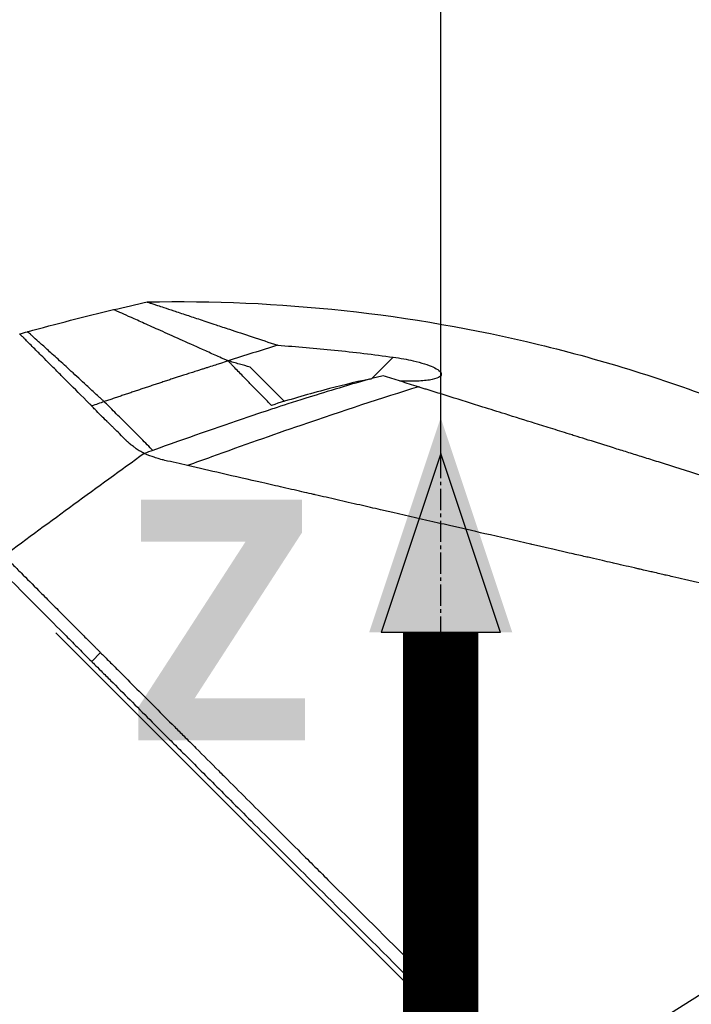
# Model space of a CAD drawing. Header units: millimetres. Extents: x 0 to 4378, y 0 to 2376.
# Tile 181 of 256: x 1612 to 1665, y 784 to 862. Entities that reach past the tile are written whole.
import ezdxf

# ---------------------------------------------------------------- set-up
doc = ezdxf.new("R2010")
doc.units = ezdxf.units.MM
doc.header["$LTSCALE"] = 0.2
doc.linetypes.add('CENTER2', pattern=[1.125, 0.75, -0.125, 0.125, -0.125])
doc.layers.add('02_Center Line', color=1, linetype='CENTER2')
doc.layers.add('12_Before Rev.Num.', color=5, linetype='Continuous')
doc.styles.add('Rainbow-5.0 Style', font='malgunsl.ttf')
doc.dimstyles.new('Rainbow-5.0 Style', dxfattribs={"dimtxt": 4, "dimasz": 2.5, "dimexe": 1, "dimexo": 1, "dimgap": 1, "dimtad": 1, "dimdsep": 46, "dimtxsty": 'Rainbow-5.0 Style', "dimcen": 0, "dimclrd": 251, "dimclre": 251, "dimclrt": 7, "dimazin": 3, "dimtp": 0.1, "dimtm": 0.1, "dimtfac": 0.61, "dimtmove": 0, "dimatfit": 3, "dimfxl": 1, "dimlwd": -1, "dimlwe": -1, "dimarcsym": 1})

# ---------------------------------------------------------------- blocks, each defined once
blk = doc.blocks.new('A$C87452269')
for p, q in [((-5.49, 231.305), (-3.784, 233.011)), ((-12.456, 229.49), (-15.178, 232.212)), ((-12.232, 229.266), (-12.232, 229.266)), ((-30.658, 211.045), (32.788, 147.599)), ((-27.809, 208.764), (-27.102, 209.471))]:
    blk.add_line(p, q)
blk.add_arc((90.27, -111.258), 360.277, 108.96383, 109.1311)
blk.add_ellipse((5.215, 177.519), major_axis=(-154.081, -51.342), ratio=0.336418, start_param=4.783304, end_param=4.787811)
for points in [[(-26.064, 236.797), (-25.173, 237.007), (-24.281, 237.211), (-23.387, 237.408)], [(-32.916, 235.038), (-30.644, 235.668), (-28.359, 236.255), (-26.064, 236.797)], [(-33.545, 234.862), (-33.335, 234.921), (-33.126, 234.979), (-32.916, 235.038)], [(-28.91, 230.226), (-28.911, 230.227), (-28.912, 230.228), (-28.914, 230.228)], [(-23.619, 225.338), (-27.374, 222.628), (-31.095, 219.909), (-34.781, 217.18)]]:
    blk.add_open_spline(points, degree=3)
for points, knots in [([(-23.387, 237.408), (-12.937, 237.634), (-2.371, 236.489), (12.952, 232.777), (18.045, 231.183), (23.001, 229.266)], [0, 0, 0, 0, 3.135776, 3.135776, 4.729873, 4.729873, 4.729873, 4.729873]), ([(-23.387, 237.408), (-23.387, 237.408), (-23.387, 237.408), (-23.386, 237.408), (-23.38, 237.406), (-23.359, 237.399), (-23.345, 237.394), (-23.283, 237.374), (-23.218, 237.352), (-23.058, 237.299), (-22.963, 237.267), (-22.763, 237.201), (-22.663, 237.168), (-22.405, 237.082), (-22.239, 237.027), (-21.82, 236.888), (-21.557, 236.801), (-21.117, 236.655), (-20.961, 236.603), (-20.616, 236.489), (-20.427, 236.426), (-19.9, 236.252), (-19.545, 236.134), (-18.771, 235.877), (-18.349, 235.737), (-17.558, 235.475), (-17.199, 235.356), (-16.254, 235.042), (-15.65, 234.842), (-14.37, 234.417), (-13.694, 234.193), (-12.988, 233.959)], [2.994008, 2.994008, 2.994008, 2.994008, 2.998917, 2.998917, 3.102407, 3.102407, 3.193729, 3.193729, 3.404829, 3.404829, 3.606578, 3.606578, 3.771982, 3.771982, 3.995205, 3.995205, 4.278205, 4.278205, 4.423595, 4.423595, 4.583388, 4.583388, 4.852579, 4.852579, 5.133194, 5.133194, 5.349319, 5.349319, 5.678864, 5.678864, 6.012538, 6.012538, 6.012538, 6.012538]), ([(-16.923, 232.703), (-16.968, 232.723), (-17.013, 232.743), (-17.058, 232.763), (-17.103, 232.783), (-17.147, 232.803), (-17.192, 232.823), (-17.281, 232.862), (-17.369, 232.902), (-17.456, 232.941), (-17.632, 233.02), (-17.805, 233.097), (-17.975, 233.173), (-18.316, 233.326), (-18.647, 233.474), (-18.968, 233.618), (-19.609, 233.906), (-20.211, 234.176), (-20.771, 234.427), (-21.331, 234.679), (-21.85, 234.911), (-22.325, 235.125), (-22.8, 235.338), (-23.232, 235.532), (-23.62, 235.706), (-24.008, 235.88), (-24.35, 236.033), (-24.649, 236.167), (-24.947, 236.3), (-25.2, 236.413), (-25.407, 236.506), (-25.511, 236.552), (-25.603, 236.593), (-25.684, 236.628), (-25.764, 236.664), (-25.833, 236.694), (-25.889, 236.719), (-25.945, 236.744), (-25.989, 236.763), (-26.018, 236.776), (-26.033, 236.783), (-26.045, 236.788), (-26.052, 236.791), (-26.06, 236.795), (-26.064, 236.797), (-26.064, 236.797), (-26.064, 236.797), (-26.064, 236.797), (-26.064, 236.797)], [0, 0, 0, 0, 0.003914, 0.003914, 0.003914, 0.0078279, 0.0078279, 0.0078279, 0.0156558, 0.0156558, 0.0156558, 0.0313116, 0.0313116, 0.0313116, 0.0626233, 0.0626233, 0.0626233, 0.1252466, 0.1252466, 0.1252466, 0.1878699, 0.1878699, 0.1878699, 0.2504932, 0.2504932, 0.2504932, 0.3131165, 0.3131165, 0.3131165, 0.3757398, 0.3757398, 0.3757398, 0.4070514, 0.4070514, 0.4070514, 0.4383631, 0.4383631, 0.4383631, 0.4696747, 0.4696747, 0.4696747, 0.4853679, 0.4853679, 0.4853679, 0.5009864, 0.5009864, 0.5009864, 0.5015367, 0.5015367, 0.5015367, 0.5015367]), ([(-27.804, 229.121), (-27.831, 229.148), (-27.858, 229.175), (-27.885, 229.202), (-27.924, 229.24), (-27.962, 229.279), (-28, 229.316), (-28.607, 229.922), (-29.168, 230.482), (-29.68, 230.995), (-29.896, 231.211), (-30.104, 231.419), (-30.302, 231.618), (-30.434, 231.751), (-30.558, 231.874), (-30.673, 231.99), (-30.816, 232.134), (-30.947, 232.265), (-31.066, 232.384), (-31.595, 232.915), (-31.908, 233.229), (-32.102, 233.423), (-32.117, 233.438), (-32.132, 233.453), (-32.147, 233.468), (-32.411, 233.733), (-32.685, 234.006), (-32.922, 234.243), (-33.017, 234.337), (-33.106, 234.426), (-33.186, 234.505), (-33.188, 234.508), (-33.191, 234.511), (-33.194, 234.513), (-33.279, 234.598), (-33.341, 234.66), (-33.388, 234.707), (-33.488, 234.806), (-33.521, 234.838), (-33.535, 234.852), (-33.543, 234.861), (-33.545, 234.862), (-33.545, 234.862), (-33.545, 234.862), (-33.545, 234.862), (-33.545, 234.862)], [0.0000006, 0.0000006, 0.0000006, 0.0000006, 0.00361, 0.00361, 0.00361, 0.0087215, 0.0087215, 0.0087215, 0.0904855, 0.0904855, 0.0904855, 0.125, 0.125, 0.125, 0.141082, 0.141082, 0.141082, 0.1611327, 0.1611327, 0.1611327, 0.25, 0.25, 0.25, 0.2548926, 0.2548926, 0.2548926, 0.3406883, 0.3406883, 0.3406883, 0.375, 0.375, 0.375, 0.3758789, 0.3758789, 0.3758789, 0.4034738, 0.4034738, 0.4034738, 0.4619423, 0.4619423, 0.4619423, 0.4973146, 0.4973146, 0.4973146, 0.4973238, 0.4973238, 0.4973238, 0.4973238]), ([(-26.81, 229.464), (-26.841, 229.493), (-26.871, 229.521), (-26.902, 229.55), (-26.932, 229.578), (-26.963, 229.606), (-26.993, 229.634), (-27.054, 229.69), (-27.114, 229.746), (-27.174, 229.802), (-27.294, 229.912), (-27.413, 230.022), (-27.529, 230.129), (-27.762, 230.344), (-27.989, 230.552), (-28.208, 230.754), (-28.647, 231.157), (-29.057, 231.534), (-29.438, 231.882), (-29.819, 232.23), (-30.17, 232.551), (-30.49, 232.842), (-30.809, 233.133), (-31.098, 233.396), (-31.356, 233.629), (-31.613, 233.863), (-31.839, 234.068), (-32.033, 234.243), (-32.228, 234.419), (-32.39, 234.565), (-32.521, 234.683), (-32.586, 234.741), (-32.643, 234.793), (-32.692, 234.837), (-32.742, 234.881), (-32.783, 234.918), (-32.816, 234.948), (-32.849, 234.977), (-32.874, 235), (-32.891, 235.015), (-32.899, 235.022), (-32.905, 235.028), (-32.91, 235.032), (-32.914, 235.036), (-32.916, 235.037), (-32.916, 235.038), (-32.916, 235.038), (-32.916, 235.038), (-32.916, 235.038)], [0, 0, 0, 0, 0.0039109, 0.0039109, 0.0039109, 0.0078218, 0.0078218, 0.0078218, 0.0156437, 0.0156437, 0.0156437, 0.0312874, 0.0312874, 0.0312874, 0.0625747, 0.0625747, 0.0625747, 0.1251494, 0.1251494, 0.1251494, 0.1877242, 0.1877242, 0.1877242, 0.2502989, 0.2502989, 0.2502989, 0.3128736, 0.3128736, 0.3128736, 0.3754483, 0.3754483, 0.3754483, 0.4067357, 0.4067357, 0.4067357, 0.4380231, 0.4380231, 0.4380231, 0.4693104, 0.4693104, 0.4693104, 0.4849915, 0.4849915, 0.4849915, 0.5005978, 0.5005978, 0.5005978, 0.5008687, 0.5008687, 0.5008687, 0.5008687]), ([(-12.988, 233.959), (-13.647, 233.756), (-14.306, 233.551), (-15.623, 233.138), (-16.281, 232.929), (-16.938, 232.718)], [-0.4140683, -0.4140683, -0.4140683, -0.4140683, -0.2070418, -0.2070418, -0.000001, -0.000001, -0.000001, -0.000001]), ([(-12.988, 233.959), (-11.478, 233.854), (-9.974, 233.727), (-6.905, 233.415), (-5.343, 233.228), (-3.784, 233.011)], [0.000001, 0.000001, 0.000001, 0.000001, 0.4541066, 0.4541066, 0.9270468, 0.9270468, 0.9270468, 0.9270468]), ([(-3.784, 233.011), (-3.501, 232.972), (-3.217, 232.926), (-2.683, 232.828), (-2.431, 232.777), (-1.867, 232.646), (-1.56, 232.564), (-1.036, 232.397), (-0.813, 232.314), (-0.419, 232.137), (-0.255, 232.044), (-0.004, 231.842), (0.059, 231.739), (0.042, 231.548), (-0.037, 231.465), (-0.341, 231.307), (-0.591, 231.24), (-1.223, 231.139), (-1.614, 231.108), (-2.421, 231.086), (-2.831, 231.09), (-3.257, 231.108)], [-1.14528, -1.14528, -1.14528, -1.14528, -1.059047, -1.059047, -0.979891, -0.979891, -0.875786, -0.875786, -0.784614, -0.784614, -0.687046, -0.687046, -0.571812, -0.571812, -0.456499, -0.456499, -0.315176, -0.315176, -0.162073, -0.162073, -0.025672, -0.025672, -0.025672, -0.025672]), ([(-16.923, 232.703), (-17.137, 232.636), (-17.347, 232.571), (-17.551, 232.507), (-17.669, 232.47), (-17.785, 232.433), (-17.943, 232.383), (-18.101, 232.334), (-18.301, 232.271), (-18.482, 232.213), (-18.573, 232.184), (-18.66, 232.157), (-18.748, 232.129), (-18.837, 232.101), (-18.927, 232.072), (-19.017, 232.043), (-19.107, 232.015), (-19.196, 231.986), (-19.285, 231.958), (-19.419, 231.915), (-19.553, 231.872), (-19.687, 231.829), (-19.82, 231.786), (-19.954, 231.743), (-20.088, 231.7), (-20.222, 231.657), (-20.356, 231.614), (-20.489, 231.571), (-20.601, 231.535), (-20.712, 231.499), (-20.823, 231.463), (-20.934, 231.427), (-21.045, 231.391), (-21.157, 231.355), (-21.268, 231.319), (-21.379, 231.282), (-21.49, 231.246), (-21.612, 231.206), (-21.734, 231.166), (-21.856, 231.126), (-21.978, 231.086), (-22.1, 231.046), (-22.222, 231.006), (-22.344, 230.966), (-22.466, 230.926), (-22.588, 230.886), (-22.704, 230.848), (-22.821, 230.809), (-22.937, 230.771), (-23.053, 230.732), (-23.169, 230.694), (-23.285, 230.655), (-23.401, 230.617), (-23.518, 230.578), (-23.634, 230.539), (-23.752, 230.5), (-23.871, 230.46), (-23.99, 230.42), (-24.108, 230.381), (-24.227, 230.341), (-24.346, 230.301), (-24.464, 230.261), (-24.583, 230.222), (-24.701, 230.182), (-24.818, 230.142), (-24.935, 230.103), (-25.052, 230.063), (-25.169, 230.024), (-25.286, 229.984), (-25.403, 229.944), (-25.52, 229.905), (-25.637, 229.865), (-25.754, 229.825), (-25.871, 229.785), (-25.989, 229.745), (-26.106, 229.705), (-26.223, 229.665), (-26.341, 229.625), (-26.458, 229.585), (-26.575, 229.545), (-26.692, 229.505), (-26.81, 229.464)], [0, 0, 0, 0, 0.0897132, 0.0897132, 0.0897132, 0.1414804, 0.1414804, 0.1414804, 0.1932476, 0.1932476, 0.1932476, 0.2191312, 0.2191312, 0.2191312, 0.2450148, 0.2450148, 0.2450148, 0.2708984, 0.2708984, 0.2708984, 0.3096449, 0.3096449, 0.3096449, 0.3483914, 0.3483914, 0.3483914, 0.3871379, 0.3871379, 0.3871379, 0.4193782, 0.4193782, 0.4193782, 0.4516185, 0.4516185, 0.4516185, 0.4838587, 0.4838587, 0.4838587, 0.5192811, 0.5192811, 0.5192811, 0.5547035, 0.5547035, 0.5547035, 0.5901259, 0.5901259, 0.5901259, 0.6238896, 0.6238896, 0.6238896, 0.6576534, 0.6576534, 0.6576534, 0.6914171, 0.6914171, 0.6914171, 0.7259458, 0.7259458, 0.7259458, 0.7604744, 0.7604744, 0.7604744, 0.795003, 0.795003, 0.795003, 0.8290876, 0.8290876, 0.8290876, 0.8631723, 0.8631723, 0.8631723, 0.8972569, 0.8972569, 0.8972569, 0.9315046, 0.9315046, 0.9315046, 0.9657523, 0.9657523, 0.9657523, 1, 1, 1, 1]), ([(-16.938, 232.718), (-16.935, 232.715), (-16.933, 232.713), (-16.928, 232.708), (-16.926, 232.706), (-16.923, 232.703)], [-0.004802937, -0.004802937, -0.004802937, -0.004802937, -0.002367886, -0.002367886, 0, 0, 0, 0]), ([(-15.178, 232.212), (-15.465, 232.294), (-15.752, 232.376), (-16.191, 232.502), (-16.344, 232.546), (-16.571, 232.612), (-16.645, 232.633), (-16.792, 232.676), (-16.923, 232.714), (-16.938, 232.718)], [-0.03661254, -0.03661254, -0.03661254, -0.03661254, -0.01870238, -0.01870238, -0.00917405, -0.00917405, -0.00454332, -0.00454332, -0.000001, -0.000001, -0.000001, -0.000001]), ([(-13.493, 229.169), (-13.57, 229.25), (-13.797, 229.489), (-14.228, 229.931), (-14.305, 230.011), (-14.499, 230.21), (-14.617, 230.33), (-14.939, 230.66), (-15.145, 230.87), (-15.422, 231.154), (-15.498, 231.231), (-15.821, 231.562), (-16.073, 231.819), (-16.421, 232.178), (-16.53, 232.292), (-16.687, 232.455), (-16.737, 232.507), (-16.809, 232.583), (-16.833, 232.607), (-16.879, 232.655), (-16.901, 232.679), (-16.923, 232.703)], [0.000001, 0.000001, 0.000001, 0.000001, 0.0517933, 0.0517933, 0.0631602, 0.0631602, 0.080667, 0.080667, 0.1119431, 0.1119431, 0.1236223, 0.1236223, 0.1626158, 0.1626158, 0.1804481, 0.1804481, 0.1887485, 0.1887485, 0.1927271, 0.1927271, 0.1965807, 0.1965807, 0.1965807, 0.1965807]), ([(-4.577, 231.521), (-4.731, 231.481), (-4.885, 231.443), (-5.189, 231.371), (-5.34, 231.337), (-5.49, 231.305)], [-0.09380006, -0.09380006, -0.09380006, -0.09380006, -0.04608774, -0.04608774, -0.000001, -0.000001, -0.000001, -0.000001]), ([(-1.78, 230.645), (-2.256, 230.794), (-2.728, 230.942), (-3.66, 231.234), (-4.121, 231.378), (-4.577, 231.521)], [0.000026, 0.000026, 0.000026, 0.000026, 0.1679092, 0.1679092, 0.336286, 0.336286, 0.336286, 0.336286]), ([(-5.675, 231.266), (-7.63, 230.699), (-9.347, 230.174), (-10.751, 229.735), (-11.803, 229.405), (-12.651, 229.133), (-13.272, 228.93), (-13.538, 228.843), (-14.228, 228.616), (-15.376, 228.227), (-17.789, 227.411), (-20.308, 226.53), (-22.932, 225.586)], [0, 0, 0, 0, 0.25, 0.25, 0.25, 0.375, 0.375, 0.375, 0.5, 0.5, 0.5, 1, 1, 1, 1]), ([(-1.78, 230.645), (-4.68, 229.748), (-7.805, 228.724), (-11.154, 227.574), (-13.423, 226.794), (-15.795, 225.957), (-18.269, 225.062), (-18.895, 224.836), (-19.526, 224.606), (-20.164, 224.372)], [-1, -1, -1, -1, -0.459072, -0.459072, -0.459072, -0.092566, -0.092566, -0.092566, 0, 0, 0, 0]), ([(-5.678, 231.265), (-6.901, 231.002), (-8.117, 230.705), (-10.71, 230.014), (-12.078, 229.614), (-13.493, 229.169)], [0.0003261, 0.0003261, 0.0003261, 0.0003261, 0.3756535, 0.3756535, 0.8068881, 0.8068881, 0.8068881, 0.8068881]), ([(-5.675, 231.266), (-5.644, 231.272), (-5.613, 231.279), (-5.552, 231.292), (-5.521, 231.299), (-5.49, 231.305)], [-0.0189743, -0.0189743, -0.0189743, -0.0189743, -0.00948198, -0.00948198, -0.000001, -0.000001, -0.000001, -0.000001]), ([(54.238, 213.113), (54.239, 213.113), (54.239, 213.113), (54.163, 213.137), (54.118, 213.151), (54.022, 213.182), (53.977, 213.196), (53.729, 213.274), (53.443, 213.363), (52.833, 213.554), (52.553, 213.641), (51.818, 213.872), (51.336, 214.023), (50.068, 214.42), (49.236, 214.68), (47.057, 215.362), (45.631, 215.809), (43.618, 216.438), (43.184, 216.574), (42.515, 216.784), (42.291, 216.854), (41.839, 216.995), (41.61, 217.067), (41.259, 217.177), (41.14, 217.214), (40.781, 217.326), (40.543, 217.401), (40.065, 217.551), (39.826, 217.626), (39.464, 217.739), (39.343, 217.777), (39.093, 217.855), (38.964, 217.895), (38.706, 217.976), (38.577, 218.016), (38.185, 218.139), (37.917, 218.223), (37.41, 218.382), (37.16, 218.46), (36.659, 218.617), (36.41, 218.695), (35.649, 218.933), (35.131, 219.095), (34.053, 219.432), (33.486, 219.61), (32.418, 219.944), (31.92, 220.1), (31.251, 220.309), (31.11, 220.353), (30.402, 220.575), (29.833, 220.753), (28.969, 221.023), (28.679, 221.114), (28.102, 221.295), (27.812, 221.386), (27.23, 221.568), (26.942, 221.658), (26.503, 221.795), (26.354, 221.842), (26.063, 221.933), (25.922, 221.977), (25.628, 222.069), (25.481, 222.115), (25.06, 222.247), (24.773, 222.337), (22.3, 223.111), (20.067, 223.809), (17.613, 224.577), (17.405, 224.642), (16.988, 224.773), (16.784, 224.836), (16.383, 224.962), (16.185, 225.024), (15.794, 225.146), (15.603, 225.206), (15.224, 225.325), (15.035, 225.384), (14.495, 225.553), (14.134, 225.666), (13.094, 225.992), (12.408, 226.206), (11.463, 226.502), (11.17, 226.593), (10.74, 226.728), (10.603, 226.771), (10.198, 226.898), (9.932, 226.981), (9.417, 227.142), (9.17, 227.219), (8.458, 227.442), (7.995, 227.587), (6.726, 227.984), (5.925, 228.235), (4.535, 228.67), (3.943, 228.855), (2.476, 229.314), (1.606, 229.586), (0.321, 229.988), (-0.104, 230.121), (-0.737, 230.319), (-0.947, 230.385), (-1.26, 230.483), (-1.364, 230.515), (-1.52, 230.564), (-1.572, 230.58), (-1.65, 230.605), (-1.676, 230.613), (-1.728, 230.629), (-1.754, 230.637), (-1.78, 230.645)], [0.000492, 0.000492, 0.000492, 0.000492, 0.070477, 0.070477, 0.116784, 0.116784, 0.147598, 0.147598, 0.270163, 0.270163, 0.35129, 0.35129, 0.459378, 0.459378, 0.603543, 0.603543, 0.795477, 0.795477, 0.846759, 0.846759, 0.872247, 0.872247, 0.897546, 0.897546, 0.910816, 0.910816, 0.936058, 0.936058, 0.961053, 0.961053, 0.973407, 0.973407, 0.986612, 0.986612, 0.999925, 0.999925, 1.026343, 1.026343, 1.051465, 1.051465, 1.076258, 1.076258, 1.125243, 1.125243, 1.177878, 1.177878, 1.224985, 1.224985, 1.237745, 1.237745, 1.287061, 1.287061, 1.311764, 1.311764, 1.336615, 1.336615, 1.361333, 1.361333, 1.372959, 1.372959, 1.384222, 1.384222, 1.395507, 1.395507, 1.41867, 1.41867, 1.596072, 1.596072, 1.612752, 1.612752, 1.628768, 1.628768, 1.644172, 1.644172, 1.659003, 1.659003, 1.673475, 1.673475, 1.702106, 1.702106, 1.756638, 1.756638, 1.781274, 1.781274, 1.792708, 1.792708, 1.814679, 1.814679, 1.835454, 1.835454, 1.874477, 1.874477, 1.942807, 1.942807, 1.994085, 1.994085, 2.070998, 2.070998, 2.109452, 2.109452, 2.128666, 2.128666, 2.138273, 2.138273, 2.143077, 2.143077, 2.145479, 2.145479, 2.147874, 2.147874, 2.147874, 2.147874]), ([(-23.619, 225.338), (-23.622, 225.34), (-23.626, 225.342), (-23.63, 225.344), (-23.687, 225.372), (-23.746, 225.403), (-23.807, 225.436), (-23.866, 225.469), (-23.926, 225.503), (-23.988, 225.541), (-23.997, 225.546), (-24.007, 225.552), (-24.017, 225.558), (-24.124, 225.624), (-24.228, 225.693), (-24.327, 225.765), (-24.345, 225.778), (-24.362, 225.79), (-24.379, 225.803), (-24.416, 225.831), (-24.452, 225.858), (-24.487, 225.885), (-24.542, 225.927), (-24.593, 225.968), (-24.641, 226.007), (-24.666, 226.027), (-24.69, 226.047), (-24.713, 226.067), (-24.722, 226.074), (-24.749, 226.096), (-24.791, 226.132), (-24.811, 226.15), (-24.835, 226.172), (-24.863, 226.196), (-24.865, 226.199), (-24.868, 226.201), (-24.87, 226.203), (-24.892, 226.222), (-24.913, 226.241), (-24.934, 226.261), (-24.964, 226.288), (-24.993, 226.315), (-25.023, 226.343), (-25.037, 226.356), (-25.052, 226.37), (-25.067, 226.384), (-25.201, 226.511), (-25.381, 226.69), (-25.605, 226.918), (-25.745, 227.061), (-25.878, 227.195), (-26.004, 227.32), (-26.062, 227.378), (-26.119, 227.435), (-26.175, 227.489), (-26.241, 227.554), (-26.361, 227.671), (-26.532, 227.837), (-26.555, 227.859), (-26.579, 227.883), (-26.604, 227.907), (-26.781, 228.079), (-26.921, 228.216), (-27.024, 228.318), (-27.033, 228.326), (-27.042, 228.335), (-27.05, 228.343), (-27.228, 228.519), (-27.392, 228.685), (-27.542, 228.842), (-27.623, 228.926), (-27.699, 229.008), (-27.771, 229.086), (-27.782, 229.098), (-27.793, 229.109), (-27.804, 229.121)], [0, 0, 0, 0, 0.0021802, 0.0021802, 0.0021802, 0.0349898, 0.0349898, 0.0349898, 0.0665186, 0.0665186, 0.0665186, 0.0714286, 0.0714286, 0.0714286, 0.1321946, 0.1321946, 0.1321946, 0.1428571, 0.1428571, 0.1428571, 0.1638774, 0.1638774, 0.1638774, 0.197224, 0.197224, 0.197224, 0.2142857, 0.2142857, 0.2142857, 0.2376364, 0.2376364, 0.2376364, 0.2489714, 0.2489714, 0.2489714, 0.25, 0.25, 0.25, 0.2648779, 0.2648779, 0.2648779, 0.2857143, 0.2857143, 0.2857143, 0.3001586, 0.3001586, 0.3001586, 0.4285714, 0.4285714, 0.4285714, 0.525964, 0.525964, 0.525964, 0.5714286, 0.5714286, 0.5714286, 0.6658539, 0.6658539, 0.6658539, 0.6785714, 0.6785714, 0.6785714, 0.7857143, 0.7857143, 0.7857143, 0.7919818, 0.7919818, 0.7919818, 0.9202925, 0.9202925, 0.9202925, 0.9895013, 0.9895013, 0.9895013, 1, 1, 1, 1]), ([(-22.932, 225.586), (-23.205, 225.859), (-23.526, 226.181), (-23.869, 226.523), (-24.211, 226.866), (-24.575, 227.23), (-24.934, 227.589), (-25.293, 227.947), (-25.646, 228.301), (-25.968, 228.622), (-26.289, 228.944), (-26.579, 229.234), (-26.81, 229.464)], [0, 0, 0, 0, 0.249993, 0.249993, 0.249993, 0.499995, 0.499995, 0.499995, 0.749998, 0.749998, 0.749998, 1, 1, 1, 1]), ([(-47.687, 228.8), (-47.687, 228.8), (-47.633, 228.745), (-47.417, 228.526), (-47.256, 228.362), (-46.9, 228.001), (-46.736, 227.834), (-46.299, 227.391), (-46.011, 227.098), (-45.499, 226.579), (-45.301, 226.379), (-44.852, 225.924), (-44.598, 225.666), (-43.613, 224.669), (-42.797, 223.843), (-40.085, 221.103), (-37.939, 218.939), (-34.369, 215.347), (-33.12, 214.092), (-31.179, 212.143), (-30.519, 211.481), (-29.515, 210.474), (-29.177, 210.135), (-28.667, 209.624), (-28.496, 209.453), (-28.043, 208.999), (-27.834, 208.789), (-27.809, 208.764)], [0, 0, 0, 0, 0.449356, 0.449356, 0.898467, 0.898467, 1.197468, 1.197468, 1.595858, 1.595858, 1.82337, 1.82337, 2.083118, 2.083118, 2.775822, 2.775822, 4.159486, 4.159486, 4.850949, 4.850949, 5.197063, 5.197063, 5.370242, 5.370242, 5.456832, 5.456832, 5.599134, 5.599134, 5.599134, 5.599134]), ([(-20.164, 224.372), (-20.776, 224.513), (-21.382, 224.651), (-21.981, 224.789), (-22.09, 224.814), (-22.165, 224.831), (-22.204, 224.841), (-22.275, 224.859), (-22.347, 224.878), (-22.42, 224.899), (-22.553, 224.937), (-22.691, 224.982), (-22.835, 225.033), (-23.023, 225.098), (-23.286, 225.201), (-23.619, 225.338)], [-1, -1, -1, -1, -0.5, -0.5, -0.5, -0.4375, -0.4375, -0.4375, -0.375, -0.375, -0.375, -0.25, -0.25, -0.25, 0, 0, 0, 0]), ([(57.791, 206.499), (57.791, 206.5), (57.789, 206.501), (57.785, 206.502), (57.781, 206.504), (57.774, 206.506), (57.765, 206.509), (57.749, 206.514), (57.723, 206.521), (57.685, 206.531), (57.65, 206.539), (57.606, 206.55), (57.549, 206.564), (57.498, 206.576), (57.435, 206.591), (57.36, 206.609), (57.291, 206.625), (57.211, 206.644), (57.118, 206.666), (57.031, 206.686), (56.933, 206.709), (56.822, 206.734), (56.618, 206.781), (56.372, 206.838), (56.073, 206.907), (56.017, 206.919), (55.959, 206.933), (55.899, 206.946), (55.728, 206.985), (55.479, 207.042), (55.115, 207.126), (54.816, 207.194), (54.438, 207.281), (53.951, 207.393), (53.569, 207.48), (53.12, 207.583), (52.585, 207.705), (52.131, 207.81), (51.615, 207.928), (51.026, 208.063), (50.811, 208.112), (50.585, 208.164), (50.35, 208.218), (50.005, 208.297), (49.648, 208.378), (49.282, 208.462), (48.671, 208.602), (48.03, 208.749), (47.361, 208.903), (47.024, 208.98), (46.68, 209.059), (46.33, 209.14), (45.984, 209.219), (45.632, 209.3), (45.273, 209.382), (44.55, 209.548), (43.8, 209.719), (43.026, 209.896), (42.639, 209.985), (42.246, 210.075), (41.847, 210.166), (41.763, 210.185), (41.679, 210.204), (41.595, 210.223), (41.489, 210.247), (41.173, 210.32), (40.633, 210.444), (40.303, 210.519), (39.889, 210.614), (39.385, 210.729), (39.01, 210.815), (38.585, 210.913), (38.106, 211.022), (37.899, 211.07), (37.682, 211.12), (37.455, 211.172), (37.245, 211.22), (37.025, 211.27), (36.797, 211.323), (36.618, 211.363), (36.435, 211.405), (36.245, 211.449), (35.985, 211.509), (35.722, 211.569), (35.458, 211.629), (35.233, 211.681), (35.006, 211.733), (34.779, 211.785), (34.551, 211.837), (34.322, 211.89), (34.093, 211.942), (33.857, 211.996), (33.609, 212.053), (33.376, 212.106), (33.158, 212.156), (32.954, 212.203), (32.701, 212.261), (32.449, 212.319), (32.15, 212.387), (31.864, 212.453), (31.577, 212.518), (31.303, 212.581), (31.018, 212.646), (30.811, 212.694), (30.605, 212.741), (30.398, 212.788), (30.32, 212.806), (30.242, 212.824), (30.164, 212.842), (29.878, 212.908), (29.59, 212.973), (29.302, 213.039), (29.158, 213.073), (29.014, 213.106), (28.869, 213.139), (28.724, 213.172), (28.579, 213.205), (28.434, 213.239), (28.143, 213.305), (27.851, 213.372), (27.558, 213.439), (26.973, 213.573), (26.382, 213.709), (25.789, 213.845), (25.492, 213.913), (25.194, 213.981), (24.895, 214.05), (24.597, 214.118), (24.297, 214.187), (23.997, 214.256), (23.846, 214.29), (23.696, 214.325), (23.545, 214.359), (23.395, 214.394), (23.244, 214.429), (23.093, 214.463), (22.799, 214.531), (22.504, 214.598), (22.209, 214.666), (22.201, 214.668), (22.192, 214.67), (22.184, 214.672), (21.88, 214.741), (21.575, 214.811), (21.269, 214.881), (20.964, 214.951), (20.658, 215.022), (20.351, 215.092), (20.197, 215.127), (20.043, 215.162), (19.89, 215.197), (19.736, 215.232), (19.582, 215.268), (19.428, 215.303), (19.119, 215.373), (18.811, 215.444), (18.501, 215.514), (18.318, 215.556), (18.136, 215.598), (17.953, 215.64), (17.95, 215.64), (17.946, 215.641), (17.942, 215.642), (17.885, 215.655), (17.761, 215.683), (17.571, 215.727), (17.427, 215.76), (17.246, 215.802), (17.026, 215.852), (16.908, 215.879), (16.779, 215.909), (16.639, 215.941), (16.495, 215.974), (16.339, 216.009), (16.172, 216.048), (16.056, 216.074), (15.934, 216.102), (15.807, 216.131), (15.772, 216.139), (15.738, 216.147), (15.704, 216.155), (15.346, 216.237), (15.033, 216.309), (14.767, 216.37), (14.115, 216.519), (13.742, 216.605), (13.652, 216.626), (13.398, 216.684), (13.144, 216.742), (12.89, 216.8), (12.577, 216.872), (12.263, 216.943), (11.95, 217.015), (11.81, 217.047), (11.669, 217.079), (11.529, 217.111), (11.356, 217.151), (11.183, 217.19), (11.009, 217.23), (10.809, 217.276), (10.609, 217.321), (10.409, 217.367), (10.053, 217.448), (8.998, 217.69), (7.252, 218.091), (7.222, 218.097), (7.192, 218.104), (7.162, 218.111), (5.943, 218.391), (4.727, 218.67), (3.518, 218.947), (2.576, 219.163), (1.638, 219.378), (0.705, 219.591), (0.411, 219.659), (0.117, 219.726), (-0.176, 219.793), (-1.399, 220.073), (-2.612, 220.352), (-3.812, 220.627), (-4.142, 220.703), (-4.471, 220.778), (-4.799, 220.854), (-5.055, 220.912), (-5.323, 220.974), (-5.604, 221.038), (-6.148, 221.163), (-6.739, 221.298), (-7.375, 221.444), (-7.659, 221.509), (-7.952, 221.576), (-8.253, 221.645), (-8.537, 221.71), (-8.828, 221.776), (-9.126, 221.845), (-9.409, 221.909), (-9.698, 221.975), (-9.993, 222.043), (-10.038, 222.053), (-10.084, 222.064), (-10.13, 222.074), (-10.362, 222.127), (-10.604, 222.183), (-10.854, 222.24), (-11.383, 222.361), (-11.952, 222.491), (-12.559, 222.63), (-13.09, 222.752), (-13.65, 222.88), (-14.239, 223.015), (-15.253, 223.247), (-16.351, 223.499), (-17.521, 223.767), (-18.366, 223.96), (-19.249, 224.162), (-20.164, 224.372)], [0.0008979, 0.0008979, 0.0008979, 0.0008979, 0.0108915, 0.0108915, 0.0108915, 0.020974, 0.020974, 0.020974, 0.0391503, 0.0391503, 0.0391503, 0.0554178, 0.0554178, 0.0554178, 0.0702751, 0.0702751, 0.0702751, 0.0840358, 0.0840358, 0.0840358, 0.0969119, 0.0969119, 0.0969119, 0.1205769, 0.1205769, 0.1205769, 0.125, 0.125, 0.125, 0.1638961, 0.1638961, 0.1638961, 0.1958374, 0.1958374, 0.1958374, 0.2208888, 0.2208888, 0.2208888, 0.2422005, 0.2422005, 0.2422005, 0.25, 0.25, 0.25, 0.2678209, 0.2678209, 0.2678209, 0.2975362, 0.2975362, 0.2975362, 0.3125, 0.3125, 0.3125, 0.3272656, 0.3272656, 0.3272656, 0.3570095, 0.3570095, 0.3570095, 0.3718814, 0.3718814, 0.3718814, 0.375, 0.375, 0.375, 0.3991671, 0.3991671, 0.3991671, 0.4139157, 0.4139157, 0.4139157, 0.4249028, 0.4249028, 0.4249028, 0.429655, 0.429655, 0.429655, 0.4340613, 0.4340613, 0.4340613, 0.4375, 0.4375, 0.4375, 0.4468814, 0.4468814, 0.4468814, 0.4548932, 0.4548932, 0.4548932, 0.4629051, 0.4629051, 0.4629051, 0.4712008, 0.4712008, 0.4712008, 0.4789288, 0.4789288, 0.4789288, 0.4866568, 0.4866568, 0.4866568, 0.4943848, 0.4943848, 0.4943848, 0.5, 0.5, 0.5, 0.502414, 0.502414, 0.502414, 0.5112437, 0.5112437, 0.5112437, 0.5156585, 0.5156585, 0.5156585, 0.5200734, 0.5200734, 0.5200734, 0.528903, 0.528903, 0.528903, 0.5465624, 0.5465624, 0.5465624, 0.555392, 0.555392, 0.555392, 0.5642217, 0.5642217, 0.5642217, 0.5686366, 0.5686366, 0.5686366, 0.5730514, 0.5730514, 0.5730514, 0.5816327, 0.5816327, 0.5816327, 0.5818813, 0.5818813, 0.5818813, 0.5907202, 0.5907202, 0.5907202, 0.5995591, 0.5995591, 0.5995591, 0.6039786, 0.6039786, 0.6039786, 0.6083981, 0.6083981, 0.6083981, 0.6172371, 0.6172371, 0.6172371, 0.622449, 0.622449, 0.622449, 0.6229413, 0.6229413, 0.6229413, 0.6298917, 0.6298917, 0.6298917, 0.6351416, 0.6351416, 0.6351416, 0.6379546, 0.6379546, 0.6379546, 0.6408496, 0.6408496, 0.6408496, 0.6428571, 0.6428571, 0.6428571, 0.6433986, 0.6433986, 0.6433986, 0.6491487, 0.6491487, 0.6491487, 0.6632653, 0.6632653, 0.6632653, 0.6704637, 0.6704637, 0.6704637, 0.6793393, 0.6793393, 0.6793393, 0.6833065, 0.6833065, 0.6833065, 0.6882149, 0.6882149, 0.6882149, 0.6938776, 0.6938776, 0.6938776, 0.7239727, 0.7239727, 0.7239727, 0.7244898, 0.7244898, 0.7244898, 0.7589042, 0.7589042, 0.7589042, 0.7857143, 0.7857143, 0.7857143, 0.7941949, 0.7941949, 0.7941949, 0.8295621, 0.8295621, 0.8295621, 0.8392857, 0.8392857, 0.8392857, 0.849008, 0.849008, 0.849008, 0.8678821, 0.8678821, 0.8678821, 0.876305, 0.876305, 0.876305, 0.8842189, 0.8842189, 0.8842189, 0.8917062, 0.8917062, 0.8917062, 0.8928571, 0.8928571, 0.8928571, 0.9031342, 0.9031342, 0.9031342, 0.9247967, 0.9247967, 0.9247967, 0.9437386, 0.9437386, 0.9437386, 0.9764071, 0.9764071, 0.9764071, 1, 1, 1, 1]), ([(-34.781, 217.18), (-34.763, 217.162), (-34.7, 217.099), (-34.559, 216.957), (-34.503, 216.901), (-34.336, 216.732), (-34.224, 216.619), (-33.886, 216.279), (-33.658, 216.051), (-32.971, 215.36), (-32.506, 214.893), (-31.719, 214.103), (-31.402, 213.784), (-30.76, 213.14), (-30.436, 212.815), (-29.621, 211.996), (-29.125, 211.499), (-28.373, 210.745), (-28.12, 210.492), (-27.74, 210.111), (-27.613, 209.983), (-27.422, 209.792), (-27.358, 209.728), (-27.277, 209.647), (-27.115, 209.484), (-27.102, 209.471)], [-1.054271, -1.054271, -1.054271, -1.054271, -1.016011, -1.016011, -0.991173, -0.991173, -0.941498, -0.941498, -0.842144, -0.842144, -0.643564, -0.643564, -0.511372, -0.511372, -0.379025, -0.379025, -0.180334, -0.180334, -0.080976, -0.080976, -0.031296, -0.031296, -0.006457, -0.006457, -0.000001, -0.000001, -0.000001, -0.000001]), ([(-27.102, 209.471), (-27.09, 209.459), (-26.939, 209.308), (-26.865, 209.233), (-26.805, 209.174), (-26.627, 208.995), (-26.507, 208.875), (-26.148, 208.516), (-25.908, 208.275), (-25.184, 207.55), (-24.697, 207.063), (-23.224, 205.588), (-22.226, 204.59), (-20.972, 203.337), (-20.722, 203.086), (-20.152, 202.516), (-19.826, 202.191), (-18.905, 201.27), (-18.295, 200.661), (-17.558, 199.925), (-17.435, 199.803), (-17.203, 199.571), (-17.094, 199.461), (-15.811, 198.181), (-14.625, 196.997), (-12.743, 195.12), (-12.055, 194.435), (-10.575, 192.96), (-9.78, 192.168), (-6.855, 189.255), (-4.699, 187.11), (-1.804, 184.235), (-1.083, 183.519), (-0.252, 182.695), (-0.145, 182.589), (0.042, 182.404), (0.127, 182.319), (0.298, 182.15), (0.386, 182.063), (0.59, 181.861), (0.702, 181.749), (0.903, 181.551), (0.987, 181.468), (1.194, 181.263), (1.318, 181.14), (1.546, 180.915), (1.649, 180.813), (2.286, 180.182), (2.821, 179.653), (4.053, 178.436), (4.749, 177.747), (6.153, 176.361), (6.861, 175.663), (8.019, 174.521), (8.473, 174.074), (9.028, 173.526), (9.131, 173.425), (9.422, 173.137), (9.611, 172.951), (10.256, 172.314), (10.716, 171.86), (11.42, 171.165), (11.669, 170.92), (12.001, 170.591), (12.087, 170.506), (12.219, 170.376), (12.263, 170.333), (12.405, 170.192), (12.506, 170.092), (12.757, 169.844), (12.914, 169.689), (13.261, 169.345), (13.446, 169.162), (13.812, 168.8), (13.992, 168.622), (14.234, 168.382), (14.293, 168.324), (14.503, 168.116), (14.659, 167.961), (15.049, 167.575), (15.271, 167.356), (15.659, 166.972), (15.823, 166.808), (16.151, 166.483), (16.317, 166.318), (16.744, 165.895), (17.001, 165.641), (17.452, 165.195), (17.639, 165.009), (17.968, 164.683), (18.109, 164.543), (18.322, 164.332), (18.394, 164.261), (18.671, 163.987), (18.875, 163.784), (20.001, 162.668), (20.919, 161.757), (22.819, 159.872), (23.803, 158.895), (25.161, 157.547), (25.542, 157.168), (26.106, 156.607), (26.289, 156.425), (26.905, 155.813), (27.341, 155.38), (28.219, 154.507), (28.664, 154.064), (30.073, 152.664), (31.029, 151.712), (32.755, 149.993), (33.528, 149.224), (35.189, 147.569), (36.076, 146.685), (37.656, 145.109), (38.353, 144.414), (41.696, 141.078), (44.225, 138.551), (47.062, 135.713), (47.558, 135.218), (48.513, 134.262), (48.975, 133.8), (51.178, 131.595), (52.778, 129.993), (54.809, 127.959), (55.398, 127.369), (56.464, 126.301), (56.944, 125.821), (58.218, 124.543), (58.878, 123.882), (59.559, 123.2), (59.733, 123.026), (60.004, 122.754), (60.079, 122.679), (60.079, 122.679)], [-6.229962, -6.229962, -6.229962, -6.229962, -6.227864, -6.227864, -6.219552, -6.219552, -6.202929, -6.202929, -6.16968, -6.16968, -6.103208, -6.103208, -5.970065, -5.970065, -5.937453, -5.937453, -5.895346, -5.895346, -5.816119, -5.816119, -5.800362, -5.800362, -5.786281, -5.786281, -5.635887, -5.635887, -5.550128, -5.550128, -5.451964, -5.451964, -5.19041, -5.19041, -5.103809, -5.103809, -5.091041, -5.091041, -5.081268, -5.081268, -5.070806, -5.070806, -5.057101, -5.057101, -5.047416, -5.047416, -5.032993, -5.032993, -5.021064, -5.021064, -4.959513, -4.959513, -4.879662, -4.879662, -4.798866, -4.798866, -4.746913, -4.746913, -4.735039, -4.735039, -4.713278, -4.713278, -4.660559, -4.660559, -4.631405, -4.631405, -4.620962, -4.620962, -4.61581, -4.61581, -4.603824, -4.603824, -4.585775, -4.585775, -4.565126, -4.565126, -4.545061, -4.545061, -4.538129, -4.538129, -4.518662, -4.518662, -4.489931, -4.489931, -4.468034, -4.468034, -4.446173, -4.446173, -4.412022, -4.412022, -4.38742, -4.38742, -4.368644, -4.368644, -4.359076, -4.359076, -4.331844, -4.331844, -4.208918, -4.208918, -4.076245, -4.076245, -4.023995, -4.023995, -3.998904, -3.998904, -3.939656, -3.939656, -3.878964, -3.878964, -3.746371, -3.746371, -3.637173, -3.637173, -3.509455, -3.509455, -3.406658, -3.406658, -3.009825, -3.009825, -2.924337, -2.924337, -2.84138, -2.84138, -2.519502, -2.519502, -2.374871, -2.374871, -2.235834, -2.235834, -1.965462, -1.965462, -1.83333, -1.83333, -1.674568, -1.674568, -1.674568, -1.674568]), ([(-27.809, 208.764), (-27.774, 208.729), (-27.473, 208.428), (-26.804, 207.757), (-26.551, 207.503), (-25.787, 206.739), (-25.273, 206.224), (-23.717, 204.667), (-22.66, 203.609), (-21.292, 202.242), (-20.989, 201.939), (-20.329, 201.28), (-19.976, 200.927), (-18.672, 199.624), (-17.717, 198.671), (-16.209, 197.166), (-15.656, 196.614), (-13.619, 194.582), (-12.118, 193.086), (-7.639, 188.624), (-2.045, 183.058), (3.894, 177.187), (5.221, 175.876), (7.206, 173.918), (7.863, 173.271), (8.777, 172.37), (9.035, 172.114), (9.8, 171.359), (10.305, 170.861), (10.97, 170.204), (11.126, 170.05), (11.394, 169.786), (11.502, 169.678), (11.715, 169.468), (11.819, 169.365), (12.028, 169.159), (12.136, 169.052), (12.66, 168.533), (13.075, 168.122), (13.937, 167.269), (14.382, 166.828), (15.652, 165.57), (16.477, 164.753), (18.116, 163.129), (18.93, 162.321), (20.596, 160.669), (21.446, 159.825), (23.176, 158.109), (24.058, 157.233), (25.395, 155.904), (25.854, 155.448), (27.084, 154.226), (27.839, 153.475), (29.446, 151.877), (30.291, 151.036), (31.947, 149.387), (32.759, 148.578), (34.336, 147.007), (35.104, 146.242), (37.323, 144.029), (38.756, 142.6), (42.731, 138.631), (45.182, 136.181), (47.858, 133.504), (48.289, 133.072), (50.296, 131.064), (51.758, 129.6), (55.022, 126.331), (56.608, 124.743), (57.974, 123.374), (58.215, 123.132), (58.736, 122.61), (58.974, 122.372), (59.292, 122.053), (59.372, 121.973), (59.372, 121.972)], [0.000001, 0.000001, 0.000001, 0.000001, 0.0174896, 0.0174896, 0.0280641, 0.0280641, 0.0492044, 0.0492044, 0.0915833, 0.0915833, 0.103829, 0.103829, 0.1177045, 0.1177045, 0.1548929, 0.1548929, 0.1762617, 0.1762617, 0.2332292, 0.2332292, 0.3447473, 0.3447473, 0.3768428, 0.3768428, 0.3928613, 0.3928613, 0.3992061, 0.3992061, 0.4115742, 0.4115742, 0.4153435, 0.4153435, 0.4181398, 0.4181398, 0.4207138, 0.4207138, 0.4231441, 0.4231441, 0.4328041, 0.4328041, 0.443145, 0.443145, 0.4624048, 0.4624048, 0.4815797, 0.4815797, 0.5018181, 0.5018181, 0.5229618, 0.5229618, 0.5340035, 0.5340035, 0.5527188, 0.5527188, 0.5738832, 0.5738832, 0.5945831, 0.5945831, 0.6145009, 0.6145009, 0.6528362, 0.6528362, 0.7241388, 0.7241388, 0.7381113, 0.7381113, 0.7906485, 0.7906485, 0.8696683, 0.8696683, 0.8893857, 0.8893857, 0.91901, 0.91901, 0.9486615, 0.9486615, 0.9486615, 0.9486615])]:
    blk.add_open_spline(points, degree=3, knots=knots)
at = {"layer": '02_Center Line', "ltscale": 11.288275}
blk.add_line((0, -30.619), (0, 259.853), dxfattribs=at)
blk = doc.blocks.new('*D145')
at = {"color": 251, "linetype": 'ByBlock', "transparency": 16777216}
for p, q in [((1617.446, 1196.457), (1769.201, 1196.457)), ((1765.201, 781.457), (1765.201, 1186.457)), ((1617.446, 771.457), (1769.201, 771.457))]:
    blk.add_line(p, q, dxfattribs=at)
at = {"color": 251, "transparency": 16777216}
for points in [[(1763.534, 1186.457), (1766.868, 1186.457), (1765.201, 1196.457)], [(1763.534, 781.457), (1766.868, 781.457), (1765.201, 771.457)]]:
    blk.add_solid(points, dxfattribs=at)
at = {"layer": 'Defpoints', "color": 0, "transparency": 16777216}
for p in [(1613.446, 1196.457), (1765.201, 1196.457), (1613.446, 771.457)]:
    blk.add_point(p, dxfattribs=at)
at = {"color": 7, "transparency": 16777216, "insert": (1752.929, 983.957), "char_height": 16, "attachment_point": 5, "rotation": 90, "style": 'Rainbow-5.0 Style'}
blk.add_mtext('425', dxfattribs=at)
blk = doc.blocks.new('*D151')
at = {"color": 251, "linetype": 'ByBlock', "transparency": 16777216}
for p, q in [((1649.046, 1699.157), (1818.696, 1699.157)), ((1814.696, 781.457), (1814.696, 1689.157)), ((1649.046, 771.457), (1818.696, 771.457))]:
    blk.add_line(p, q, dxfattribs=at)
at = {"color": 251, "transparency": 16777216}
for points in [[(1813.029, 1689.157), (1816.362, 1689.157), (1814.696, 1699.157)], [(1813.029, 781.457), (1816.362, 781.457), (1814.696, 771.457)]]:
    blk.add_solid(points, dxfattribs=at)
at = {"layer": 'Defpoints', "color": 0, "transparency": 16777216}
for p in [(1645.046, 1699.157), (1814.696, 1699.157), (1645.046, 771.457)]:
    blk.add_point(p, dxfattribs=at)
at = {"color": 7, "transparency": 16777216, "insert": (1802.424, 1235.307), "char_height": 16, "attachment_point": 5, "rotation": 90, "style": 'Rainbow-5.0 Style'}
blk.add_mtext('927.7', dxfattribs=at)
blk = doc.blocks.new('*D153')
at = {"color": 251, "linetype": 'ByBlock', "transparency": 16777216}
for p, q in [((1496.646, 979.957), (1496.646, 952.291)), ((1645.046, 826.01), (1645.046, 960.291)), ((1506.646, 956.291), (1635.046, 956.291))]:
    blk.add_line(p, q, dxfattribs=at)
at = {"color": 251, "transparency": 16777216}
for points in [[(1506.646, 957.958), (1506.646, 954.624), (1496.646, 956.291)], [(1635.046, 957.958), (1635.046, 954.624), (1645.046, 956.291)]]:
    blk.add_solid(points, dxfattribs=at)
at = {"layer": 'Defpoints', "color": 0, "transparency": 16777216}
for p in [(1496.646, 983.957), (1645.046, 956.291), (1645.046, 822.01)]:
    blk.add_point(p, dxfattribs=at)
at = {"color": 7, "transparency": 16777216, "insert": (1570.846, 968.612), "char_height": 16, "attachment_point": 5, "style": 'Rainbow-5.0 Style'}
blk.add_mtext('148.4', dxfattribs=at)
blk = doc.blocks.new('A$Ceda57245')
at = {"layer": '12_Before Rev.Num.'}
blk.add_hatch(color=256, dxfattribs=at).paths.add_polyline_path([(0, 49.156), (-4.752, 34.9), (4.752, 34.9)])
for p, q in [((0, 46.78), (-3.96, 34.9)), ((3.96, 34.9), (0, 46.78)), ((3.96, 34.9), (-3.96, 34.9))]:
    blk.add_line(p, q, dxfattribs=at)
at = {"layer": '12_Before Rev.Num.', "const_width": 5}
blk.add_lwpolyline([(0, 34.9), (0, 0)], dxfattribs=at)
at = {"layer": '12_Before Rev.Num.', "insert": (-20.587, 35.725), "char_height": 16, "attachment_point": 4, "style": 'Rainbow-5.0 Style'}
blk.add_mtext('{\\fMalgun Gothic Semilight|b1|i0|c129|p50;Z}', dxfattribs=at)

msp = doc.modelspace()

# ---------------------------------------------------------------- block references
msp.add_blockref('A$C87452269', (1645.046, 602.257))
at = {"xscale": 1.2, "yscale": 1.2, "zscale": 1.2}
msp.add_blockref('A$Ceda57245', (1645.046, 771.457), dxfattribs=at)

# ---------------------------------------------------------------- dimensions: what is measured, and where the dimension line sits
for base, p1, p2, picture, middle in [((1814.696, 1699.157), (1645.046, 771.457), (1645.046, 1699.157), '*D151', (1802.424, 1235.307)), ((1765.201, 1196.457), (1613.446, 771.457), (1613.446, 1196.457), '*D145', (1752.929, 983.957))]:
    dim = msp.add_linear_dim(base=base, p1=p1, p2=p2, angle=90, dimstyle='Rainbow-5.0 Style', override={"dimscale": 4, "dimtol": 0, "dimlim": 0, "dimtp": 0.1, "dimtm": 0.1, "dimtfac": 0.61, "dimtdec": 2, "dimtolj": 0, "dimtzin": 8})
    dim.commit()
    dim.dimension.update_dxf_attribs({"geometry": picture, "text_midpoint": middle})
dim = msp.add_linear_dim(base=(1645.046, 956.291), p1=(1496.646, 983.957), p2=(1645.046, 822.01), dimstyle='Rainbow-5.0 Style', override={"dimscale": 4, "dimtol": 0, "dimlim": 0, "dimtp": 0.1, "dimtm": 0.1, "dimtfac": 0.61, "dimtdec": 2, "dimtolj": 0, "dimtzin": 8})
dim.commit()
dim.dimension.update_dxf_attribs({"geometry": '*D153', "text_midpoint": (1570.846, 968.612)})

# ---------------------------------------------------------------- leaders
at = {"annotation_type": 0, "has_hookline": 1, "hookline_direction": 0, "text_width": 103.201}
msp.add_leader([(1645.046, 771.457), (1851.014, 901.51), (1863.514, 901.51)], dimstyle='Rainbow-5.0 Style', override={"dimscale": 5, "dimgap": 1, "dimtad": 1}, dxfattribs=at)

doc.saveas('drawing.dxf')
